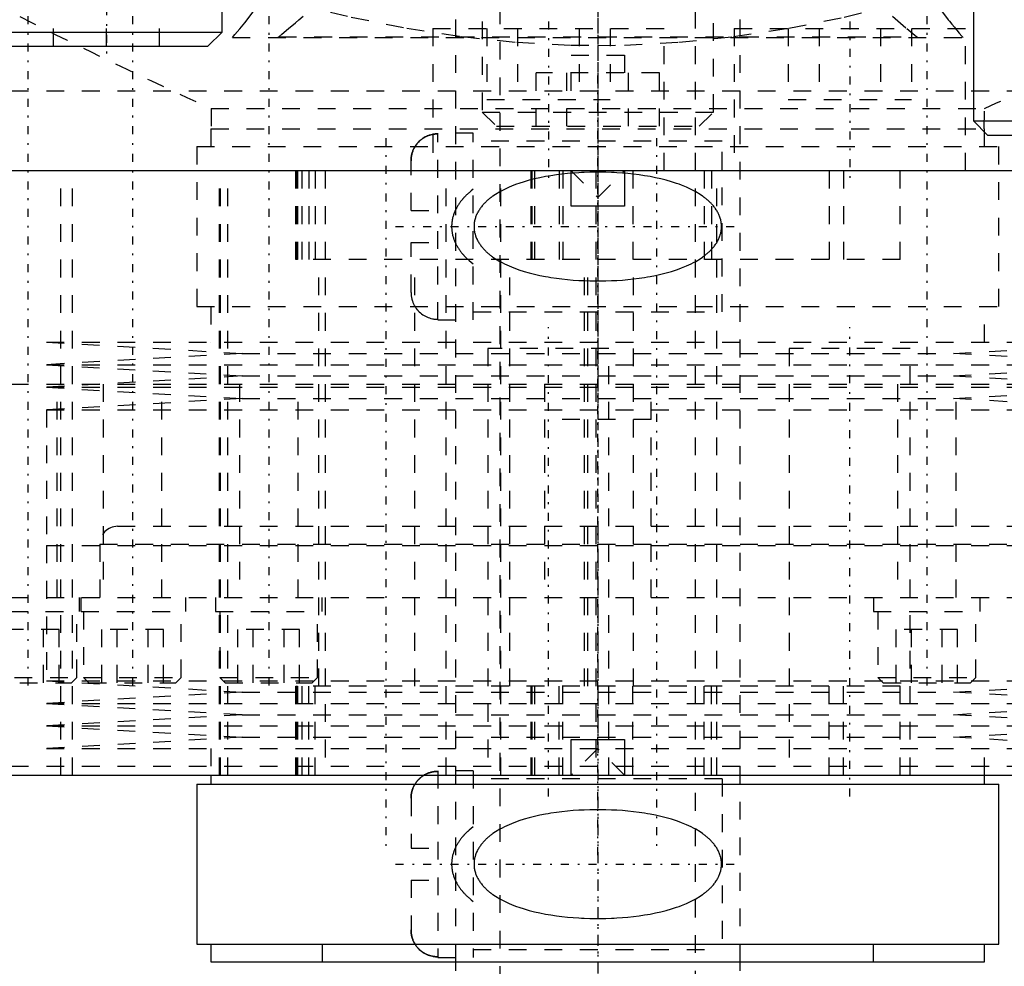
# Model space of a CAD drawing. Extents: x -100 to 100, y -99 to 429.
# Tile 3 of 14: x -32 to 23, y -33 to 20. Entities that reach past the tile are written whole.
import ezdxf

# ---------------------------------------------------------------- set-up
doc = ezdxf.new("R2010")
doc.units = 0
doc.linetypes.add('CENTER', pattern=[1.5, 0.45, -0.5, 0.05, -0.5])
doc.linetypes.add('DASHED', pattern=[2, 1, -1])
for name, color, linetype in [('AM_0', 7, 'CONTINUOUS'), ('AM_3', 7, 'DASHED'), ('AM_7', 7, 'CENTER')]:
    doc.layers.add(name, color=color, linetype=linetype)

msp = doc.modelspace()

# ---------------------------------------------------------------- linework, layer by layer
at = {"layer": 'AM_0', "color": 7, "linetype": 'CONTINUOUS'}
for p, q in [((-21.117, 19.8), (-21.117, 21)), ((21.117, 21), (21.117, 14.8)), ((-34.117, 19.8), (-21.117, 19.8)), ((-21.917, 19), (-21.117, 19.8)), ((-33.317, 19), (-21.917, 19)), ((21.117, 14.8), (21.917, 14)), ((21.117, 14.8), (34.117, 14.8)), ((21.917, 14), (33.317, 14)), ((60.193, 12), (-48.5, 12)), ((-1.5, 10), (-1.5, 12)), ((1.5, 12), (1.5, 10)), ((1.5, 10), (-1.5, 10)), ((-1.5, -20), (1.5, -20)), ((-1.5, -22), (-1.5, -20)), ((1.5, -20), (1.5, -22)), ((-48.5, -22), (60.193, -22)), ((-21.75, -22), (-21.75, -22.5)), ((21.75, -22.5), (21.75, -22)), ((-22.55, -22.5), (-22.55, -31.5)), ((-22.55, -22.5), (22.55, -22.5)), ((22.55, -31.5), (22.55, -22.5)), ((-22.55, -31.5), (22.55, -31.5)), ((-21.75, -31.5), (-21.75, -32.5)), ((21.75, -32.5), (21.75, -31.5)), ((-21.75, -32.5), (21.75, -32.5)), ((-8, -32.5), (-8, -33)), ((8, -33), (8, -32.5))]:
    msp.add_line(p, q, dxfattribs=at)
at = {"layer": 'AM_3', "color": 6, "linetype": 'DASHED'}
for p, q in [((-5.5, 393.25), (-5.5, -76)), ((5.5, -76), (5.5, 393.25)), ((-8, 380.5), (-8, -32.5)), ((8, -32.5), (8, 380.5)), ((-30.592, 19), (-30.592, 23)), ((-27.617, 19), (-27.617, 23)), ((-24.642, 19), (-24.642, 23)), ((-6.5, 22.4), (-6.5, 15.3)), ((6.5, 15.3), (6.5, 22.4)), ((-19.708, 20.495), (-19.333, 20.99)), ((-16.798, 20.495), (-16.564, 20.698)), ((16.564, 20.698), (17.38, 19.997)), ((19.333, 20.99), (19.708, 20.495)), ((-9.274, 20), (-9.274, 12)), ((-9.274, 20), (3.726, 20)), ((-6.238, 20), (-6.238, 16)), ((-4.506, 20), (-4.506, 16)), ((-1.042, 20), (-1.042, 16)), ((0.69, 20), (0.69, 16)), ((3.726, 12), (3.726, 20)), ((7.672, 20), (7.672, 12)), ((7.672, 20), (20.672, 20)), ((10.708, 20), (10.708, 16)), ((12.44, 20), (12.44, 16)), ((15.904, 20), (15.904, 16)), ((17.38, 19.997), (17.937, 19.536)), ((17.636, 20), (17.636, 16)), ((20.672, 12), (20.672, 20)), ((-20.535, 19.5), (20.535, 19.5)), ((-18.022, 19.5), (-17.937, 19.536)), ((-17.937, 19.536), (17.937, 19.536)), ((17.937, 19.536), (18.022, 19.5)), ((-1.5, 18.5), (1.5, 18.5)), ((-1.5, 16.5), (-1.5, 18.5)), ((1.5, 18.5), (1.5, 16.5)), ((-3.464, 14.5), (-3.464, 17.5)), ((3.464, 17.5), (-3.464, 17.5)), ((-1.732, 14.5), (-1.732, 17.5)), ((1.732, 14.5), (1.732, 17.5)), ((3.464, 14.5), (3.464, 17.5)), ((-43, 16.5), (43, 16.5)), ((-21.744, 15.5), (-21.724, 14.36)), ((-21.744, 15.5), (21.744, 15.5)), ((-6.238, 16), (0.69, 16)), ((10.708, 16), (17.636, 16)), ((21.724, 14.36), (21.744, 15.5)), ((-6.5, 15.3), (-5.7, 14.5)), ((-6.5, 15.3), (6.5, 15.3)), ((5.7, 14.5), (6.5, 15.3)), ((-5.7, 14.5), (5.7, 14.5)), ((-21.75, 14.36), (-21.75, 13.36)), ((-21.75, 14.36), (21.75, 14.36)), ((-7, 14.11), (-9, 14.11)), ((-9, 3.61), (-9, 14.11)), ((-7, 3.61), (-7, 14.11)), ((21.75, 13.36), (21.75, 14.36)), ((-22.55, 13.36), (-22.55, 4.36)), ((-22.55, 13.36), (22.55, 13.36)), ((7, 13.66), (-7, 13.66)), ((7, 4.06), (7, 13.66)), ((22.55, 4.36), (22.55, 13.36)), ((-10.5, 9.76), (-10.5, 12.562)), ((-30.192, -22), (-30.192, 12)), ((-29.535, -22), (-29.535, 12)), ((-21.26, -22), (-21.26, 12)), ((-21.202, -22), (-21.202, 12)), ((-20.806, -22), (-20.806, 12)), ((-16.975, 7), (-16.975, 12)), ((-16.936, 12), (-16.936, 7)), ((-16.881, 12), (-16.881, 7)), ((-16.614, 7), (-16.614, 12)), ((-16.253, 12), (-16.253, 7)), ((-15.887, 12), (-15.887, 7)), ((-15.322, 12), (-15.322, -22)), ((-8.522, -22), (-8.522, 12)), ((-5.441, -22), (-5.441, 12)), ((-3.764, 12), (-3.764, 7)), ((-3.71, 12), (-3.71, 7)), ((-3.692, 7), (-3.692, 12)), ((-3.558, 12), (-3.558, 7)), ((-2.171, 12), (-2.171, 7)), ((-1.968, 12), (-1.968, 7)), ((-1.5, 12), (0, 10.5)), ((-0.103, 12), (-0.103, -22)), ((0, 10.5), (1.5, 12)), ((1.972, 12), (1.972, 7)), ((5.982, 12), (5.982, 7)), ((6.392, 12), (6.392, 7)), ((6.697, -22), (6.697, 12)), ((13.006, 12), (13.006, 7)), ((13.807, 12), (13.807, 7)), ((17, 7), (17, 12)), ((-10.5, 9.76), (-9, 9.76)), ((-10.5, 5.158), (-10.5, 7.96)), ((-10.5, 7.96), (-9, 7.96)), ((-16.881, 7), (-16.975, 7)), ((17, 7), (-16.614, 7)), ((-15.679, -17), (-15.679, 7)), ((-10.281, -17), (-10.281, 7)), ((-4.95, -17), (-4.95, 7)), ((-0.745, -17), (-0.745, 7)), ((-0.561, -17), (-0.561, 7)), ((2, -17), (2, 7)), ((-22.55, 4.36), (22.55, 4.36)), ((-21.75, 4.36), (-21.75, 2.36)), ((-7, 4.06), (7, 4.06)), ((21.75, 2.36), (21.75, 4.36)), ((-9, 3.61), (-7, 3.61)), ((-31, 2.36), (-20, 1.725)), ((-31, 2.36), (31, 2.36)), ((20, 1.725), (31, 2.36)), ((-20, 1.725), (-31, 1.09)), ((-20, 1.725), (20, 1.725)), ((-6.174, 2), (-6.174, -22)), ((0.626, 2), (-6.174, 2)), ((0.626, -22), (0.626, 2)), ((10.77, 2), (10.77, -22)), ((17.57, 2), (10.77, 2)), ((17.57, -22), (17.57, 2)), ((31, 1.09), (20, 1.725)), ((-31, 1.09), (-20, 0.455)), ((-31, 1.09), (31, 1.09)), ((20, 0.455), (31, 1.09)), ((-45, 0), (45, 0)), ((-45, 0), (45, 0)), ((-20, 0.455), (-31, -0.18)), ((-30.393, -12), (-30.393, 0)), ((-27.813, 0), (-27.813, -12)), ((-24.513, -12), (-24.513, 0)), ((-20.15, 0), (-20.15, -12)), ((-20, 0.455), (20, 0.455)), ((-16.85, -12), (-16.85, 0)), ((-3, 0), (-3, -12)), ((3, -12), (3, 0)), ((16.85, 0), (16.85, -12)), ((31, -0.18), (20, 0.455)), ((20.15, -12), (20.15, 0)), ((-31, -0.18), (-20, -0.815)), ((-31, -0.18), (31, -0.18)), ((20, -0.815), (31, -0.18)), ((-20, -0.815), (-31, -1.45)), ((-20, -0.815), (20, -0.815)), ((31, -1.45), (20, -0.815)), ((-31, -1.45), (-31, -9.07)), ((-31, -1.45), (31, -1.45)), ((3, -2), (-3, -2)), ((-27, -8), (27, -8)), ((-31, -9.07), (31, -9.07)), ((-31, -9.07), (-31, -16.69)), ((-31, -9.07), (0, -9.07)), ((-28, -9), (-28, -12)), ((-28, -9), (28, -9)), ((-41, -12), (41, -12)), ((-29.163, -12), (-29.163, -12.8)), ((-29.043, -12.8), (-29.043, -12)), ((-23.163, -12.8), (-23.163, -12)), ((-21.5, -12), (-21.5, -12.8)), ((-15.5, -12.8), (-15.5, -12)), ((15.5, -12), (15.5, -12.8)), ((21.5, -12.8), (21.5, -12)), ((-35.043, -12.8), (-23.163, -12.8)), ((-29.293, -16.5), (-29.293, -12.8)), ((-28.913, -12.8), (-28.913, -16.5)), ((-23.413, -16.5), (-23.413, -12.8)), ((-21.5, -12.8), (-15.5, -12.8)), ((-21.25, -12.8), (-21.25, -16.5)), ((-15.75, -16.5), (-15.75, -12.8)), ((15.5, -12.8), (21.5, -12.8)), ((15.75, -12.8), (15.75, -16.5)), ((21.25, -16.5), (21.25, -12.8)), ((-30.289, -13.8), (-33.754, -13.8)), ((-31.155, -16.8), (-31.155, -13.8)), ((-30.289, -16.8), (-30.289, -13.8)), ((-27.884, -16.8), (-27.884, -13.8)), ((-24.42, -13.8), (-27.884, -13.8)), ((-27.018, -16.8), (-27.018, -13.8)), ((-25.286, -16.8), (-25.286, -13.8)), ((-24.42, -16.8), (-24.42, -13.8)), ((-20.232, -16.8), (-20.232, -13.8)), ((-16.768, -13.8), (-20.232, -13.8)), ((-19.366, -16.8), (-19.366, -13.8)), ((-17.634, -16.8), (-17.634, -13.8)), ((-16.768, -16.8), (-16.768, -13.8)), ((16.768, -16.8), (16.768, -13.8)), ((20.232, -13.8), (16.768, -13.8)), ((17.634, -16.8), (17.634, -13.8)), ((19.366, -16.8), (19.366, -13.8)), ((20.232, -16.8), (20.232, -13.8)), ((-34.793, -16.5), (-29.293, -16.5)), ((-29.593, -16.8), (-29.293, -16.5)), ((-28.913, -16.5), (-28.613, -16.8)), ((-28.913, -16.5), (-23.413, -16.5)), ((-23.713, -16.8), (-23.413, -16.5)), ((-21.25, -16.5), (-20.95, -16.8)), ((-21.25, -16.5), (-15.75, -16.5)), ((-16.05, -16.8), (-15.75, -16.5)), ((15.75, -16.5), (16.05, -16.8)), ((15.75, -16.5), (21.25, -16.5)), ((20.95, -16.8), (21.25, -16.5)), ((-34.493, -16.8), (-29.593, -16.8)), ((-31, -16.69), (-20, -17.325)), ((-31, -16.69), (31, -16.69)), ((-28.613, -16.8), (-23.713, -16.8)), ((-20.95, -16.8), (-16.05, -16.8)), ((-16.975, -22), (-16.975, -17)), ((-16.975, -17), (-16.881, -17)), ((-16.936, -22), (-16.936, -17)), ((-16.881, -17), (-16.881, -22)), ((17, -17), (-16.614, -17)), ((-16.614, -22), (-16.614, -17)), ((-16.253, -22), (-16.253, -17)), ((-15.887, -22), (-15.887, -17)), ((-3.764, -17), (-3.764, -22)), ((-3.71, -22), (-3.71, -17)), ((-3.692, -22), (-3.692, -17)), ((-3.558, -17), (-3.558, -22)), ((-2.171, -22), (-2.171, -17)), ((-1.968, -22), (-1.968, -17)), ((1.972, -22), (1.972, -17)), ((5.982, -22), (5.982, -17)), ((6.392, -22), (6.392, -17)), ((13.006, -22), (13.006, -17)), ((13.807, -22), (13.807, -17)), ((16.05, -16.8), (20.95, -16.8)), ((17, -22), (17, -17)), ((20, -17.325), (31, -16.69)), ((-20, -17.325), (-31, -17.96)), ((-20, -17.325), (20, -17.325)), ((31, -17.96), (20, -17.325)), ((-31, -17.96), (-20, -18.595)), ((-31, -17.96), (31, -17.96)), ((20, -18.595), (31, -17.96)), ((-20, -18.595), (-31, -19.23)), ((-20, -18.595), (20, -18.595)), ((31, -19.23), (20, -18.595)), ((-31, -19.23), (-20, -19.865)), ((-31, -19.23), (31, -19.23)), ((20, -19.865), (31, -19.23)), ((-20, -19.865), (-31, -20.5)), ((-20, -19.865), (20, -19.865)), ((31, -20.5), (20, -19.865)), ((-31, -20.5), (31, -20.5)), ((-21.75, -20.5), (-21.75, -22)), ((0, -20.5), (-1.5, -22)), ((1.5, -22), (0, -20.5)), ((21.75, -22), (21.75, -20.5)), ((-41, -21.5), (41, -21.5)), ((-7, -21.75), (-9, -21.75)), ((-9, -21.75), (-9, -32.25)), ((-7, -21.75), (-7, -32.25)), ((7, -22.2), (-7, -22.2)), ((7, -22.2), (7, -31.8)), ((-10.5, -23.298), (-10.5, -26.1)), ((-10.5, -26.1), (-9, -26.1)), ((-10.5, -27.9), (-10.5, -30.702)), ((-10.5, -27.9), (-9, -27.9)), ((-15.5, -31.5), (-15.5, -32.5)), ((15.5, -32.5), (15.5, -31.5)), ((-7, -31.8), (7, -31.8)), ((-9, -32.25), (-7, -32.25))]:
    msp.add_line(p, q, dxfattribs=at)
for points in [[(-27.783, 24.893, 0), (-26.259, 24.325, 0), (-23.188, 23.251, 0), (-20.091, 22.269, 0), (-18.537, 21.817, 0), (-16.979, 21.393, 0), (-13.859, 20.639, 0), (-10.742, 20.019, 0), (-7.637, 19.546, 0), (-4.555, 19.228, 0), (-1.507, 19.07, 0), (0, 19.05, 0), (1.507, 19.07, 0), (4.555, 19.228, 0), (7.637, 19.546, 0), (10.742, 20.019, 0), (13.859, 20.639, 0), (16.979, 21.393, 0), (18.537, 21.817, 0), (20.091, 22.269, 0), (23.188, 23.251, 0), (26.259, 24.325, 0), (27.783, 24.893, 0)], [(-20.535, 19.5, 0), (-20.397, 19.656, 0), (-20.121, 19.98, 0), (-19.846, 20.32, 0), (-19.708, 20.495, 0)], [(-17.937, 19.536, 0), (-17.754, 19.686, 0), (-17.38, 19.997, 0), (-16.994, 20.324, 0), (-16.798, 20.495, 0)], [(19.708, 20.495, 0), (19.776, 20.408, 0), (19.912, 20.237, 0), (20.047, 20.07, 0), (20.115, 19.987, 0)], [(20.115, 19.987, 0), (20.185, 19.904, 0), (20.325, 19.739, 0), (20.465, 19.579, 0), (20.535, 19.5, 0)], [(-10.5, 12.562, 0), (-10.5, 12.572, 0), (-10.5, 12.593, 0), (-10.499, 12.614, 0), (-10.499, 12.625, 0), (-10.498, 12.636, 0), (-10.497, 12.657, 0), (-10.496, 12.679, 0), (-10.494, 12.701, 0), (-10.492, 12.723, 0), (-10.489, 12.745, 0), (-10.488, 12.756, 0), (-10.486, 12.767, 0), (-10.483, 12.789, 0), (-10.48, 12.811, 0), (-10.476, 12.834, 0), (-10.472, 12.856, 0), (-10.467, 12.878, 0), (-10.465, 12.889, 0), (-10.462, 12.9, 0), (-10.457, 12.922, 0), (-10.452, 12.944, 0), (-10.449, 12.954, 0), (-10.446, 12.965, 0), (-10.44, 12.987, 0), (-10.434, 13.008, 0), (-10.43, 13.018, 0), (-10.427, 13.029, 0), (-10.42, 13.05, 0), (-10.413, 13.07, 0), (-10.406, 13.09, 0), (-10.399, 13.11, 0), (-10.391, 13.13, 0), (-10.387, 13.139, 0), (-10.383, 13.149, 0), (-10.375, 13.168, 0), (-10.366, 13.187, 0), (-10.358, 13.207, 0), (-10.348, 13.226, 0), (-10.339, 13.246, 0), (-10.334, 13.256, 0), (-10.329, 13.265, 0), (-10.318, 13.285, 0), (-10.308, 13.304, 0), (-10.297, 13.324, 0), (-10.285, 13.343, 0), (-10.274, 13.362, 0), (-10.268, 13.372, 0), (-10.262, 13.381, 0), (-10.25, 13.4, 0), (-10.237, 13.419, 0), (-10.224, 13.438, 0), (-10.211, 13.456, 0), (-10.198, 13.474, 0), (-10.191, 13.483, 0), (-10.184, 13.492, 0), (-10.171, 13.509, 0), (-10.157, 13.527, 0), (-10.143, 13.544, 0), (-10.128, 13.56, 0), (-10.114, 13.576, 0), (-10.107, 13.584, 0), (-10.1, 13.592, 0), (-10.085, 13.608, 0), (-10.071, 13.623, 0), (-10.063, 13.63, 0), (-10.056, 13.638, 0), (-10.041, 13.652, 0), (-10.026, 13.667, 0), (-10.018, 13.674, 0), (-10.01, 13.682, 0), (-9.994, 13.696, 0), (-9.978, 13.71, 0), (-9.961, 13.725, 0), (-9.944, 13.739, 0), (-9.927, 13.753, 0), (-9.918, 13.76, 0), (-9.909, 13.766, 0), (-9.892, 13.78, 0), (-9.873, 13.793, 0), (-9.855, 13.806, 0), (-9.836, 13.819, 0), (-9.818, 13.831, 0), (-9.808, 13.838, 0), (-9.799, 13.844, 0), (-9.78, 13.856, 0), (-9.76, 13.867, 0), (-9.741, 13.878, 0), (-9.722, 13.889, 0), (-9.702, 13.9, 0), (-9.693, 13.905, 0), (-9.683, 13.91, 0), (-9.663, 13.92, 0), (-9.644, 13.929, 0), (-9.624, 13.939, 0), (-9.605, 13.947, 0), (-9.586, 13.956, 0), (-9.576, 13.96, 0), (-9.567, 13.964, 0), (-9.547, 13.971, 0), (-9.528, 13.979, 0), (-9.508, 13.987, 0), (-9.487, 13.994, 0), (-9.467, 14.001, 0), (-9.456, 14.004, 0), (-9.446, 14.007, 0), (-9.425, 14.014, 0), (-9.403, 14.02, 0), (-9.392, 14.023, 0), (-9.382, 14.026, 0), (-9.36, 14.031, 0), (-9.338, 14.037, 0), (-9.327, 14.039, 0), (-9.316, 14.042, 0), (-9.294, 14.046, 0), (-9.272, 14.051, 0), (-9.25, 14.055, 0), (-9.228, 14.058, 0), (-9.205, 14.061, 0), (-9.194, 14.063, 0), (-9.183, 14.064, 0), (-9.161, 14.067, 0), (-9.139, 14.069, 0), (-9.117, 14.071, 0), (-9.095, 14.073, 0), (-9.074, 14.074, 0), (-9.063, 14.074, 0), (-9.052, 14.075, 0), (-9.031, 14.075, 0), (-9.01, 14.076, 0), (-9, 14.076, 0)], [(-9.274, 14.05, 0), (-9.309, 14.043, 0), (-9.378, 14.027, 0), (-9.446, 14.007, 0), (-9.479, 13.997, 0), (-9.511, 13.985, 0), (-9.573, 13.961, 0), (-9.634, 13.934, 0), (-9.696, 13.903, 0), (-9.758, 13.869, 0), (-9.818, 13.831, 0), (-9.848, 13.811, 0), (-9.877, 13.791, 0), (-9.933, 13.748, 0), (-9.987, 13.703, 0), (-10.037, 13.657, 0), (-10.083, 13.61, 0), (-10.129, 13.56, 0), (-10.151, 13.533, 0), (-10.173, 13.506, 0), (-10.216, 13.449, 0), (-10.256, 13.39, 0), (-10.275, 13.36, 0)], [(-9, 14.076, 0), (-9.044, 14.075, 0), (-9.135, 14.07, 0), (-9.227, 14.058, 0), (-9.274, 14.05, 0)], [(-10.275, 13.36, 0), (-10.288, 13.339, 0), (-10.311, 13.298, 0), (-10.333, 13.257, 0), (-10.344, 13.236, 0), (-10.354, 13.215, 0), (-10.373, 13.174, 0), (-10.39, 13.133, 0), (-10.406, 13.091, 0), (-10.421, 13.047, 0), (-10.435, 13.003, 0), (-10.442, 12.98, 0), (-10.448, 12.957, 0), (-10.46, 12.911, 0), (-10.47, 12.864, 0), (-10.479, 12.816, 0), (-10.486, 12.769, 0), (-10.492, 12.722, 0), (-10.494, 12.699, 0), (-10.496, 12.675, 0), (-10.499, 12.629, 0), (-10.5, 12.584, 0), (-10.5, 12.562, 0)], [(0, 5.802, 0), (0.151, 5.803, 0), (0.455, 5.808, 0), (0.763, 5.818, 0), (0.917, 5.825, 0), (1.073, 5.833, 0), (1.385, 5.854, 0), (1.698, 5.881, 0), (2.011, 5.914, 0), (2.324, 5.954, 0), (2.635, 5.999, 0), (2.79, 6.025, 0), (2.944, 6.052, 0), (3.251, 6.112, 0), (3.554, 6.179, 0), (3.852, 6.255, 0), (4.145, 6.338, 0), (4.432, 6.431, 0), (4.573, 6.48, 0), (4.712, 6.532, 0), (4.985, 6.644, 0), (5.25, 6.767, 0), (5.38, 6.833, 0), (5.506, 6.902, 0), (5.753, 7.051, 0), (5.892, 7.145, 0), (5.931, 7.173, 0), (5.969, 7.202, 0), (5.988, 7.216, 0), (6.007, 7.23, 0), (6.045, 7.26, 0), (6.083, 7.29, 0), (6.101, 7.305, 0), (6.12, 7.32, 0), (6.157, 7.351, 0), (6.193, 7.383, 0), (6.211, 7.399, 0), (6.229, 7.415, 0), (6.265, 7.448, 0), (6.3, 7.482, 0), (6.335, 7.516, 0), (6.369, 7.551, 0), (6.403, 7.587, 0), (6.42, 7.606, 0), (6.437, 7.624, 0), (6.47, 7.662, 0), (6.503, 7.701, 0), (6.535, 7.741, 0), (6.567, 7.782, 0), (6.598, 7.824, 0), (6.613, 7.845, 0), (6.628, 7.866, 0), (6.657, 7.91, 0), (6.685, 7.954, 0), (6.712, 7.999, 0), (6.738, 8.045, 0), (6.763, 8.091, 0), (6.775, 8.115, 0), (6.786, 8.138, 0), (6.809, 8.186, 0), (6.829, 8.234, 0), (6.849, 8.283, 0), (6.866, 8.332, 0), (6.883, 8.381, 0), (6.89, 8.406, 0), (6.898, 8.431, 0), (6.911, 8.481, 0), (6.922, 8.532, 0), (6.932, 8.582, 0), (6.94, 8.633, 0), (6.947, 8.684, 0), (6.95, 8.709, 0), (6.952, 8.734, 0), (6.955, 8.785, 0), (6.957, 8.835, 0), (6.957, 8.86, 0), (6.957, 8.885, 0), (6.955, 8.935, 0), (6.952, 8.986, 0), (6.95, 9.011, 0), (6.947, 9.036, 0), (6.94, 9.087, 0), (6.932, 9.138, 0), (6.922, 9.188, 0), (6.911, 9.239, 0), (6.898, 9.289, 0), (6.89, 9.314, 0), (6.883, 9.339, 0), (6.866, 9.388, 0), (6.849, 9.437, 0), (6.829, 9.486, 0), (6.809, 9.534, 0), (6.786, 9.582, 0), (6.775, 9.605, 0), (6.763, 9.629, 0), (6.738, 9.675, 0), (6.712, 9.721, 0), (6.685, 9.766, 0), (6.657, 9.81, 0), (6.628, 9.854, 0), (6.613, 9.875, 0), (6.598, 9.896, 0), (6.567, 9.938, 0), (6.535, 9.979, 0), (6.503, 10.019, 0), (6.47, 10.058, 0), (6.437, 10.096, 0), (6.42, 10.114, 0), (6.403, 10.133, 0), (6.369, 10.169, 0), (6.335, 10.204, 0), (6.3, 10.238, 0), (6.265, 10.272, 0), (6.229, 10.305, 0), (6.211, 10.321, 0), (6.193, 10.337, 0), (6.157, 10.369, 0), (6.12, 10.4, 0), (6.101, 10.415, 0), (6.083, 10.43, 0), (6.045, 10.46, 0), (6.007, 10.49, 0), (5.988, 10.504, 0), (5.969, 10.518, 0), (5.931, 10.547, 0), (5.892, 10.575, 0), (5.753, 10.669, 0), (5.506, 10.818, 0), (5.25, 10.953, 0), (4.985, 11.076, 0), (4.712, 11.188, 0), (4.573, 11.24, 0), (4.432, 11.289, 0), (4.145, 11.382, 0), (3.852, 11.465, 0), (3.554, 11.541, 0), (3.251, 11.608, 0), (2.944, 11.668, 0), (2.79, 11.695, 0), (2.635, 11.721, 0), (2.324, 11.766, 0), (2.011, 11.806, 0), (1.698, 11.839, 0), (1.385, 11.866, 0), (1.073, 11.887, 0), (0.917, 11.895, 0), (0.763, 11.902, 0), (0.455, 11.912, 0), (0.151, 11.917, 0), (0, 11.918, 0), (-0.151, 11.917, 0), (-0.455, 11.912, 0), (-0.763, 11.902, 0), (-0.917, 11.895, 0), (-1.073, 11.887, 0), (-1.385, 11.866, 0), (-1.698, 11.839, 0), (-2.011, 11.806, 0), (-2.324, 11.766, 0), (-2.635, 11.721, 0), (-2.79, 11.695, 0), (-2.944, 11.668, 0), (-3.251, 11.608, 0), (-3.554, 11.541, 0), (-3.852, 11.465, 0), (-4.145, 11.382, 0), (-4.432, 11.289, 0), (-4.573, 11.24, 0), (-4.712, 11.188, 0), (-4.985, 11.076, 0), (-5.25, 10.953, 0), (-5.506, 10.818, 0), (-5.753, 10.669, 0), (-5.892, 10.575, 0), (-5.931, 10.547, 0), (-5.969, 10.518, 0), (-5.988, 10.504, 0), (-6.007, 10.49, 0), (-6.045, 10.46, 0), (-6.083, 10.43, 0), (-6.101, 10.415, 0), (-6.12, 10.4, 0), (-6.157, 10.369, 0), (-6.193, 10.337, 0), (-6.211, 10.321, 0), (-6.229, 10.305, 0), (-6.265, 10.272, 0), (-6.3, 10.238, 0), (-6.335, 10.204, 0), (-6.369, 10.169, 0), (-6.403, 10.133, 0), (-6.42, 10.114, 0), (-6.437, 10.096, 0), (-6.47, 10.058, 0), (-6.503, 10.019, 0), (-6.535, 9.979, 0), (-6.567, 9.938, 0), (-6.598, 9.896, 0), (-6.613, 9.875, 0), (-6.628, 9.854, 0), (-6.657, 9.81, 0), (-6.685, 9.766, 0), (-6.712, 9.721, 0), (-6.738, 9.675, 0), (-6.763, 9.629, 0), (-6.775, 9.605, 0), (-6.786, 9.582, 0), (-6.809, 9.534, 0), (-6.829, 9.486, 0), (-6.849, 9.437, 0), (-6.866, 9.388, 0), (-6.883, 9.339, 0), (-6.89, 9.314, 0), (-6.898, 9.289, 0), (-6.911, 9.239, 0), (-6.922, 9.188, 0), (-6.932, 9.138, 0), (-6.94, 9.087, 0), (-6.947, 9.036, 0), (-6.95, 9.011, 0), (-6.952, 8.986, 0), (-6.955, 8.935, 0), (-6.957, 8.885, 0), (-6.957, 8.86, 0), (-6.957, 8.835, 0), (-6.955, 8.785, 0), (-6.952, 8.734, 0), (-6.95, 8.709, 0), (-6.947, 8.684, 0), (-6.94, 8.633, 0), (-6.932, 8.582, 0), (-6.922, 8.532, 0), (-6.911, 8.481, 0), (-6.898, 8.431, 0), (-6.89, 8.406, 0), (-6.883, 8.381, 0), (-6.866, 8.332, 0), (-6.849, 8.283, 0), (-6.829, 8.234, 0), (-6.809, 8.186, 0), (-6.786, 8.138, 0), (-6.775, 8.115, 0), (-6.763, 8.091, 0), (-6.738, 8.045, 0), (-6.712, 7.999, 0), (-6.685, 7.954, 0), (-6.657, 7.91, 0), (-6.628, 7.866, 0), (-6.613, 7.845, 0), (-6.598, 7.824, 0), (-6.567, 7.782, 0), (-6.535, 7.741, 0), (-6.503, 7.701, 0), (-6.47, 7.662, 0), (-6.437, 7.624, 0), (-6.42, 7.606, 0), (-6.403, 7.587, 0), (-6.369, 7.551, 0), (-6.335, 7.516, 0), (-6.3, 7.482, 0), (-6.265, 7.448, 0), (-6.229, 7.415, 0), (-6.211, 7.399, 0), (-6.193, 7.383, 0), (-6.157, 7.351, 0), (-6.12, 7.32, 0), (-6.101, 7.305, 0), (-6.083, 7.29, 0), (-6.045, 7.26, 0), (-6.007, 7.23, 0), (-5.988, 7.216, 0), (-5.969, 7.202, 0), (-5.931, 7.173, 0), (-5.892, 7.145, 0), (-5.753, 7.051, 0), (-5.506, 6.902, 0), (-5.38, 6.833, 0), (-5.25, 6.767, 0), (-4.985, 6.644, 0), (-4.712, 6.532, 0), (-4.573, 6.48, 0), (-4.432, 6.431, 0), (-4.145, 6.338, 0), (-3.852, 6.255, 0), (-3.554, 6.179, 0), (-3.251, 6.112, 0), (-2.944, 6.052, 0), (-2.79, 6.025, 0), (-2.635, 5.999, 0), (-2.324, 5.954, 0), (-2.011, 5.914, 0), (-1.698, 5.881, 0), (-1.385, 5.854, 0), (-1.073, 5.833, 0), (-0.917, 5.825, 0), (-0.763, 5.818, 0), (-0.455, 5.808, 0), (-0.151, 5.803, 0), (0, 5.802, 0)], [(-7, 10.955, 0), (-7.112, 10.868, 0), (-7.238, 10.763, 0), (-7.273, 10.732, 0), (-7.307, 10.701, 0), (-7.324, 10.685, 0), (-7.341, 10.669, 0), (-7.375, 10.637, 0), (-7.408, 10.605, 0), (-7.441, 10.572, 0), (-7.473, 10.539, 0), (-7.505, 10.505, 0), (-7.521, 10.489, 0), (-7.536, 10.472, 0), (-7.567, 10.438, 0), (-7.597, 10.403, 0), (-7.611, 10.386, 0), (-7.626, 10.369, 0), (-7.655, 10.334, 0), (-7.683, 10.298, 0), (-7.697, 10.28, 0), (-7.71, 10.263, 0), (-7.737, 10.227, 0), (-7.764, 10.191, 0), (-7.789, 10.154, 0), (-7.814, 10.118, 0), (-7.838, 10.081, 0), (-7.85, 10.062, 0), (-7.862, 10.043, 0), (-7.886, 10.004, 0), (-7.909, 9.964, 0), (-7.932, 9.924, 0), (-7.954, 9.883, 0), (-7.975, 9.841, 0), (-7.986, 9.82, 0), (-7.996, 9.799, 0), (-8.016, 9.756, 0), (-8.036, 9.712, 0), (-8.054, 9.668, 0), (-8.072, 9.624, 0), (-8.089, 9.578, 0), (-8.097, 9.556, 0), (-8.104, 9.533, 0), (-8.119, 9.487, 0), (-8.133, 9.441, 0), (-8.146, 9.395, 0), (-8.158, 9.348, 0), (-8.168, 9.301, 0), (-8.173, 9.278, 0), (-8.178, 9.254, 0), (-8.187, 9.207, 0), (-8.194, 9.16, 0), (-8.2, 9.114, 0), (-8.206, 9.067, 0), (-8.21, 9.02, 0), (-8.211, 8.997, 0), (-8.213, 8.974, 0), (-8.215, 8.928, 0), (-8.216, 8.883, 0), (-8.216, 8.86, 0), (-8.216, 8.837, 0), (-8.215, 8.792, 0), (-8.213, 8.746, 0), (-8.211, 8.723, 0), (-8.21, 8.7, 0), (-8.206, 8.653, 0), (-8.2, 8.606, 0), (-8.194, 8.56, 0), (-8.187, 8.513, 0), (-8.178, 8.466, 0), (-8.173, 8.442, 0), (-8.168, 8.419, 0), (-8.158, 8.372, 0), (-8.146, 8.325, 0), (-8.133, 8.279, 0), (-8.119, 8.233, 0), (-8.104, 8.187, 0), (-8.097, 8.164, 0), (-8.089, 8.142, 0), (-8.072, 8.096, 0), (-8.054, 8.052, 0), (-8.036, 8.008, 0), (-8.016, 7.964, 0), (-7.996, 7.921, 0), (-7.986, 7.9, 0), (-7.975, 7.879, 0), (-7.954, 7.837, 0), (-7.932, 7.796, 0), (-7.909, 7.756, 0), (-7.886, 7.716, 0), (-7.862, 7.677, 0), (-7.85, 7.658, 0), (-7.838, 7.639, 0), (-7.814, 7.602, 0), (-7.789, 7.566, 0), (-7.764, 7.529, 0), (-7.737, 7.493, 0), (-7.71, 7.457, 0), (-7.697, 7.44, 0), (-7.683, 7.422, 0), (-7.655, 7.386, 0), (-7.626, 7.351, 0), (-7.611, 7.334, 0), (-7.597, 7.317, 0), (-7.567, 7.282, 0), (-7.536, 7.248, 0), (-7.521, 7.231, 0), (-7.505, 7.215, 0), (-7.473, 7.181, 0), (-7.441, 7.148, 0), (-7.408, 7.115, 0), (-7.375, 7.083, 0), (-7.341, 7.051, 0), (-7.324, 7.035, 0), (-7.307, 7.019, 0), (-7.273, 6.988, 0), (-7.238, 6.957, 0), (-7.112, 6.852, 0), (-7, 6.765, 0)], [(-10.5, 5.158, 0), (-10.5, 5.136, 0), (-10.499, 5.091, 0), (-10.496, 5.045, 0), (-10.494, 5.021, 0), (-10.492, 4.998, 0), (-10.486, 4.951, 0), (-10.479, 4.904, 0), (-10.47, 4.856, 0), (-10.46, 4.809, 0), (-10.448, 4.763, 0), (-10.442, 4.74, 0), (-10.435, 4.717, 0), (-10.421, 4.673, 0), (-10.406, 4.629, 0), (-10.39, 4.587, 0), (-10.373, 4.546, 0), (-10.354, 4.505, 0), (-10.344, 4.484, 0), (-10.333, 4.463, 0), (-10.311, 4.422, 0), (-10.288, 4.381, 0), (-10.275, 4.36, 0)], [(-10.275, 4.36, 0), (-10.252, 4.323, 0), (-10.202, 4.252, 0), (-10.149, 4.184, 0), (-10.122, 4.152, 0), (-10.094, 4.121, 0), (-10.037, 4.063, 0), (-9.975, 4.007, 0), (-9.909, 3.953, 0), (-9.839, 3.902, 0), (-9.765, 3.856, 0), (-9.728, 3.834, 0), (-9.69, 3.814, 0), (-9.615, 3.777, 0), (-9.54, 3.746, 0), (-9.462, 3.718, 0), (-9.38, 3.694, 0), (-9.295, 3.674, 0), (-9.252, 3.666, 0), (-9.209, 3.659, 0), (-9.124, 3.65, 0), (-9.04, 3.645, 0), (-9, 3.644, 0)], [(-10.5, -23.298, 0), (-10.5, -23.288, 0), (-10.5, -23.267, 0), (-10.499, -23.246, 0), (-10.499, -23.235, 0), (-10.498, -23.224, 0), (-10.497, -23.203, 0), (-10.496, -23.181, 0), (-10.494, -23.159, 0), (-10.492, -23.137, 0), (-10.489, -23.115, 0), (-10.488, -23.104, 0), (-10.486, -23.093, 0), (-10.483, -23.071, 0), (-10.48, -23.049, 0), (-10.476, -23.026, 0), (-10.472, -23.004, 0), (-10.467, -22.982, 0), (-10.465, -22.971, 0), (-10.462, -22.96, 0), (-10.457, -22.938, 0), (-10.452, -22.916, 0), (-10.449, -22.906, 0), (-10.446, -22.895, 0), (-10.44, -22.873, 0), (-10.434, -22.852, 0), (-10.43, -22.842, 0), (-10.427, -22.831, 0), (-10.42, -22.81, 0), (-10.413, -22.79, 0), (-10.406, -22.77, 0), (-10.399, -22.75, 0), (-10.391, -22.73, 0), (-10.387, -22.721, 0), (-10.383, -22.711, 0), (-10.375, -22.692, 0), (-10.366, -22.673, 0), (-10.358, -22.653, 0), (-10.348, -22.634, 0), (-10.339, -22.614, 0), (-10.334, -22.604, 0), (-10.329, -22.595, 0), (-10.318, -22.575, 0), (-10.308, -22.556, 0), (-10.297, -22.536, 0), (-10.285, -22.517, 0), (-10.274, -22.498, 0), (-10.268, -22.488, 0), (-10.262, -22.479, 0), (-10.25, -22.46, 0), (-10.237, -22.441, 0), (-10.224, -22.422, 0), (-10.211, -22.404, 0), (-10.198, -22.386, 0), (-10.191, -22.377, 0), (-10.184, -22.368, 0), (-10.171, -22.351, 0), (-10.157, -22.333, 0), (-10.143, -22.316, 0), (-10.128, -22.3, 0), (-10.114, -22.284, 0), (-10.107, -22.276, 0), (-10.1, -22.268, 0), (-10.085, -22.252, 0), (-10.071, -22.237, 0), (-10.063, -22.23, 0), (-10.056, -22.222, 0), (-10.041, -22.208, 0), (-10.026, -22.193, 0), (-10.018, -22.186, 0), (-10.01, -22.178, 0), (-9.994, -22.164, 0), (-9.978, -22.15, 0), (-9.961, -22.135, 0), (-9.944, -22.121, 0), (-9.927, -22.107, 0), (-9.918, -22.1, 0), (-9.909, -22.094, 0), (-9.892, -22.08, 0), (-9.873, -22.067, 0), (-9.855, -22.054, 0), (-9.836, -22.041, 0), (-9.818, -22.029, 0), (-9.808, -22.022, 0), (-9.799, -22.016, 0), (-9.78, -22.004, 0), (-9.76, -21.993, 0), (-9.741, -21.982, 0), (-9.722, -21.971, 0), (-9.702, -21.96, 0), (-9.693, -21.955, 0), (-9.683, -21.95, 0), (-9.663, -21.94, 0), (-9.644, -21.931, 0), (-9.624, -21.921, 0), (-9.605, -21.913, 0), (-9.586, -21.904, 0), (-9.576, -21.9, 0), (-9.567, -21.896, 0), (-9.547, -21.889, 0), (-9.528, -21.881, 0), (-9.508, -21.873, 0), (-9.487, -21.866, 0), (-9.467, -21.859, 0), (-9.456, -21.856, 0), (-9.446, -21.853, 0), (-9.425, -21.846, 0), (-9.403, -21.84, 0), (-9.392, -21.837, 0), (-9.382, -21.834, 0), (-9.36, -21.829, 0), (-9.338, -21.823, 0), (-9.327, -21.821, 0), (-9.316, -21.818, 0), (-9.294, -21.814, 0), (-9.272, -21.809, 0), (-9.25, -21.805, 0), (-9.228, -21.802, 0), (-9.205, -21.799, 0), (-9.194, -21.797, 0), (-9.183, -21.796, 0), (-9.161, -21.793, 0), (-9.139, -21.791, 0), (-9.117, -21.789, 0), (-9.095, -21.787, 0), (-9.074, -21.786, 0), (-9.063, -21.786, 0), (-9.052, -21.785, 0), (-9.031, -21.785, 0), (-9.01, -21.784, 0), (-9, -21.784, 0)], [(-9.772, -22, 0), (-9.79, -22.011, 0), (-9.824, -22.033, 0), (-9.857, -22.055, 0), (-9.874, -22.067, 0), (-9.89, -22.079, 0), (-9.922, -22.104, 0), (-9.954, -22.129, 0), (-9.984, -22.155, 0), (-10.013, -22.181, 0), (-10.041, -22.207, 0), (-10.054, -22.22, 0), (-10.067, -22.234, 0), (-10.094, -22.261, 0), (-10.12, -22.29, 0), (-10.145, -22.32, 0), (-10.171, -22.351, 0), (-10.195, -22.382, 0), (-10.207, -22.399, 0), (-10.219, -22.415, 0), (-10.242, -22.449, 0), (-10.264, -22.483, 0), (-10.275, -22.5, 0)], [(-9, -21.784, 0), (-9.021, -21.785, 0), (-9.065, -21.786, 0), (-9.11, -21.788, 0), (-9.132, -21.79, 0), (-9.155, -21.792, 0), (-9.2, -21.798, 0), (-9.246, -21.805, 0), (-9.292, -21.813, 0), (-9.337, -21.823, 0), (-9.382, -21.834, 0), (-9.404, -21.84, 0), (-9.426, -21.847, 0), (-9.47, -21.86, 0), (-9.512, -21.875, 0), (-9.553, -21.891, 0), (-9.592, -21.907, 0), (-9.632, -21.925, 0), (-9.652, -21.935, 0), (-9.672, -21.945, 0), (-9.712, -21.966, 0), (-9.752, -21.988, 0), (-9.772, -22, 0)], [(-10.275, -22.5, 0), (-10.288, -22.521, 0), (-10.311, -22.562, 0), (-10.333, -22.603, 0), (-10.344, -22.624, 0), (-10.354, -22.645, 0), (-10.373, -22.686, 0), (-10.39, -22.727, 0), (-10.406, -22.769, 0), (-10.421, -22.813, 0), (-10.435, -22.857, 0), (-10.442, -22.88, 0), (-10.448, -22.903, 0), (-10.46, -22.949, 0), (-10.47, -22.996, 0), (-10.479, -23.044, 0), (-10.486, -23.091, 0), (-10.492, -23.138, 0), (-10.494, -23.161, 0), (-10.496, -23.185, 0), (-10.499, -23.231, 0), (-10.5, -23.276, 0), (-10.5, -23.298, 0)], [(0, -23.942, 0), (-0.151, -23.943, 0), (-0.455, -23.948, 0), (-0.763, -23.958, 0), (-0.917, -23.965, 0), (-1.073, -23.973, 0), (-1.385, -23.994, 0), (-1.698, -24.021, 0), (-2.011, -24.054, 0), (-2.324, -24.094, 0), (-2.635, -24.139, 0), (-2.79, -24.165, 0), (-2.944, -24.192, 0), (-3.251, -24.252, 0), (-3.554, -24.319, 0), (-3.852, -24.395, 0), (-4.145, -24.478, 0), (-4.432, -24.571, 0), (-4.573, -24.62, 0), (-4.712, -24.672, 0), (-4.985, -24.784, 0), (-5.25, -24.907, 0), (-5.38, -24.973, 0), (-5.506, -25.042, 0), (-5.753, -25.191, 0), (-5.892, -25.285, 0), (-5.931, -25.313, 0), (-5.969, -25.342, 0), (-5.988, -25.356, 0), (-6.007, -25.37, 0), (-6.045, -25.4, 0), (-6.083, -25.43, 0), (-6.101, -25.445, 0), (-6.12, -25.46, 0), (-6.157, -25.491, 0), (-6.193, -25.523, 0), (-6.211, -25.539, 0), (-6.229, -25.555, 0), (-6.265, -25.588, 0), (-6.3, -25.622, 0), (-6.335, -25.656, 0), (-6.369, -25.691, 0), (-6.403, -25.727, 0), (-6.42, -25.746, 0), (-6.437, -25.764, 0), (-6.47, -25.802, 0), (-6.503, -25.841, 0), (-6.535, -25.881, 0), (-6.567, -25.922, 0), (-6.598, -25.964, 0), (-6.613, -25.985, 0), (-6.628, -26.006, 0), (-6.657, -26.05, 0), (-6.685, -26.094, 0), (-6.712, -26.139, 0), (-6.738, -26.185, 0), (-6.763, -26.231, 0), (-6.775, -26.255, 0), (-6.786, -26.278, 0), (-6.809, -26.326, 0), (-6.829, -26.374, 0), (-6.849, -26.423, 0), (-6.866, -26.472, 0), (-6.883, -26.521, 0), (-6.89, -26.546, 0), (-6.898, -26.571, 0), (-6.911, -26.621, 0), (-6.922, -26.672, 0), (-6.932, -26.722, 0), (-6.94, -26.773, 0), (-6.947, -26.824, 0), (-6.95, -26.849, 0), (-6.952, -26.874, 0), (-6.955, -26.925, 0), (-6.957, -26.975, 0), (-6.957, -27, 0), (-6.957, -27.025, 0), (-6.955, -27.075, 0), (-6.952, -27.126, 0), (-6.95, -27.151, 0), (-6.947, -27.176, 0), (-6.94, -27.227, 0), (-6.932, -27.278, 0), (-6.922, -27.328, 0), (-6.911, -27.379, 0), (-6.898, -27.429, 0), (-6.89, -27.454, 0), (-6.883, -27.479, 0), (-6.866, -27.528, 0), (-6.849, -27.577, 0), (-6.829, -27.626, 0), (-6.809, -27.674, 0), (-6.786, -27.722, 0), (-6.775, -27.745, 0), (-6.763, -27.769, 0), (-6.738, -27.815, 0), (-6.712, -27.861, 0), (-6.685, -27.906, 0), (-6.657, -27.95, 0), (-6.628, -27.994, 0), (-6.613, -28.015, 0), (-6.598, -28.036, 0), (-6.567, -28.078, 0), (-6.535, -28.119, 0), (-6.503, -28.159, 0), (-6.47, -28.198, 0), (-6.437, -28.236, 0), (-6.42, -28.254, 0), (-6.403, -28.273, 0), (-6.369, -28.309, 0), (-6.335, -28.344, 0), (-6.3, -28.378, 0), (-6.265, -28.412, 0), (-6.229, -28.445, 0), (-6.211, -28.461, 0), (-6.193, -28.477, 0), (-6.157, -28.509, 0), (-6.12, -28.54, 0), (-6.101, -28.555, 0), (-6.083, -28.57, 0), (-6.045, -28.6, 0), (-6.007, -28.63, 0), (-5.988, -28.644, 0), (-5.969, -28.658, 0), (-5.931, -28.687, 0), (-5.892, -28.715, 0), (-5.753, -28.809, 0), (-5.506, -28.958, 0), (-5.25, -29.093, 0), (-4.985, -29.216, 0), (-4.712, -29.328, 0), (-4.573, -29.38, 0), (-4.432, -29.429, 0), (-4.145, -29.522, 0), (-3.852, -29.605, 0), (-3.554, -29.681, 0), (-3.251, -29.748, 0), (-2.944, -29.808, 0), (-2.79, -29.835, 0), (-2.635, -29.861, 0), (-2.324, -29.906, 0), (-2.011, -29.946, 0), (-1.698, -29.979, 0), (-1.385, -30.006, 0), (-1.073, -30.027, 0), (-0.917, -30.035, 0), (-0.763, -30.042, 0), (-0.455, -30.052, 0), (-0.151, -30.057, 0), (0, -30.058, 0), (0.151, -30.057, 0), (0.455, -30.052, 0), (0.763, -30.042, 0), (0.917, -30.035, 0), (1.073, -30.027, 0), (1.385, -30.006, 0), (1.698, -29.979, 0), (2.011, -29.946, 0), (2.324, -29.906, 0), (2.635, -29.861, 0), (2.79, -29.835, 0), (2.944, -29.808, 0), (3.251, -29.748, 0), (3.554, -29.681, 0), (3.852, -29.605, 0), (4.145, -29.522, 0), (4.432, -29.429, 0), (4.573, -29.38, 0), (4.712, -29.328, 0), (4.985, -29.216, 0), (5.25, -29.093, 0), (5.506, -28.958, 0), (5.753, -28.809, 0), (5.892, -28.715, 0), (5.931, -28.687, 0), (5.969, -28.658, 0), (5.988, -28.644, 0), (6.007, -28.63, 0), (6.045, -28.6, 0), (6.083, -28.57, 0), (6.101, -28.555, 0), (6.12, -28.54, 0), (6.157, -28.509, 0), (6.193, -28.477, 0), (6.211, -28.461, 0), (6.229, -28.445, 0), (6.265, -28.412, 0), (6.3, -28.378, 0), (6.335, -28.344, 0), (6.369, -28.309, 0), (6.403, -28.273, 0), (6.42, -28.254, 0), (6.437, -28.236, 0), (6.47, -28.198, 0), (6.503, -28.159, 0), (6.535, -28.119, 0), (6.567, -28.078, 0), (6.598, -28.036, 0), (6.613, -28.015, 0), (6.628, -27.994, 0), (6.657, -27.95, 0), (6.685, -27.906, 0), (6.712, -27.861, 0), (6.738, -27.815, 0), (6.763, -27.769, 0), (6.775, -27.745, 0), (6.786, -27.722, 0), (6.809, -27.674, 0), (6.829, -27.626, 0), (6.849, -27.577, 0), (6.866, -27.528, 0), (6.883, -27.479, 0), (6.89, -27.454, 0), (6.898, -27.429, 0), (6.911, -27.379, 0), (6.922, -27.328, 0), (6.932, -27.278, 0), (6.94, -27.227, 0), (6.947, -27.176, 0), (6.95, -27.151, 0), (6.952, -27.126, 0), (6.955, -27.075, 0), (6.957, -27.025, 0), (6.957, -27, 0), (6.957, -26.975, 0), (6.955, -26.925, 0), (6.952, -26.874, 0), (6.95, -26.849, 0), (6.947, -26.824, 0), (6.94, -26.773, 0), (6.932, -26.722, 0), (6.922, -26.672, 0), (6.911, -26.621, 0), (6.898, -26.571, 0), (6.89, -26.546, 0), (6.883, -26.521, 0), (6.866, -26.472, 0), (6.849, -26.423, 0), (6.829, -26.374, 0), (6.809, -26.326, 0), (6.786, -26.278, 0), (6.775, -26.255, 0), (6.763, -26.231, 0), (6.738, -26.185, 0), (6.712, -26.139, 0), (6.685, -26.094, 0), (6.657, -26.05, 0), (6.628, -26.006, 0), (6.613, -25.985, 0), (6.598, -25.964, 0), (6.567, -25.922, 0), (6.535, -25.881, 0), (6.503, -25.841, 0), (6.47, -25.802, 0), (6.437, -25.764, 0), (6.42, -25.746, 0), (6.403, -25.727, 0), (6.369, -25.691, 0), (6.335, -25.656, 0), (6.3, -25.622, 0), (6.265, -25.588, 0), (6.229, -25.555, 0), (6.211, -25.539, 0), (6.193, -25.523, 0), (6.157, -25.491, 0), (6.12, -25.46, 0), (6.101, -25.445, 0), (6.083, -25.43, 0), (6.045, -25.4, 0), (6.007, -25.37, 0), (5.988, -25.356, 0), (5.969, -25.342, 0), (5.931, -25.313, 0), (5.892, -25.285, 0), (5.753, -25.191, 0), (5.506, -25.042, 0), (5.38, -24.973, 0), (5.25, -24.907, 0), (4.985, -24.784, 0), (4.712, -24.672, 0), (4.573, -24.62, 0), (4.432, -24.571, 0), (4.145, -24.478, 0), (3.852, -24.395, 0), (3.554, -24.319, 0), (3.251, -24.252, 0), (2.944, -24.192, 0), (2.79, -24.165, 0), (2.635, -24.139, 0), (2.324, -24.094, 0), (2.011, -24.054, 0), (1.698, -24.021, 0), (1.385, -23.994, 0), (1.073, -23.973, 0), (0.917, -23.965, 0), (0.763, -23.958, 0), (0.455, -23.948, 0), (0.151, -23.943, 0), (0, -23.942, 0)], [(-7, -24.905, 0), (-7.112, -24.992, 0), (-7.238, -25.097, 0), (-7.273, -25.128, 0), (-7.307, -25.159, 0), (-7.324, -25.175, 0), (-7.341, -25.191, 0), (-7.375, -25.223, 0), (-7.408, -25.255, 0), (-7.441, -25.288, 0), (-7.473, -25.321, 0), (-7.505, -25.355, 0), (-7.521, -25.371, 0), (-7.536, -25.388, 0), (-7.567, -25.422, 0), (-7.597, -25.457, 0), (-7.611, -25.474, 0), (-7.626, -25.491, 0), (-7.655, -25.526, 0), (-7.683, -25.562, 0), (-7.697, -25.58, 0), (-7.71, -25.597, 0), (-7.737, -25.633, 0), (-7.764, -25.669, 0), (-7.789, -25.706, 0), (-7.814, -25.742, 0), (-7.838, -25.779, 0), (-7.85, -25.798, 0), (-7.862, -25.817, 0), (-7.886, -25.856, 0), (-7.909, -25.896, 0), (-7.932, -25.936, 0), (-7.954, -25.977, 0), (-7.975, -26.019, 0), (-7.986, -26.04, 0), (-7.996, -26.061, 0), (-8.016, -26.104, 0), (-8.036, -26.148, 0), (-8.054, -26.192, 0), (-8.072, -26.236, 0), (-8.089, -26.282, 0), (-8.097, -26.304, 0), (-8.104, -26.327, 0), (-8.119, -26.373, 0), (-8.133, -26.419, 0), (-8.146, -26.465, 0), (-8.158, -26.512, 0), (-8.168, -26.559, 0), (-8.173, -26.582, 0), (-8.178, -26.606, 0), (-8.187, -26.653, 0), (-8.194, -26.7, 0), (-8.2, -26.746, 0), (-8.206, -26.793, 0), (-8.21, -26.84, 0), (-8.211, -26.863, 0), (-8.213, -26.886, 0), (-8.215, -26.932, 0), (-8.216, -26.977, 0), (-8.216, -27, 0), (-8.216, -27.023, 0), (-8.215, -27.068, 0), (-8.213, -27.114, 0), (-8.211, -27.137, 0), (-8.21, -27.16, 0), (-8.206, -27.207, 0), (-8.2, -27.254, 0), (-8.194, -27.3, 0), (-8.187, -27.347, 0), (-8.178, -27.394, 0), (-8.173, -27.418, 0), (-8.168, -27.441, 0), (-8.158, -27.488, 0), (-8.146, -27.535, 0), (-8.133, -27.581, 0), (-8.119, -27.627, 0), (-8.104, -27.673, 0), (-8.097, -27.696, 0), (-8.089, -27.718, 0), (-8.072, -27.764, 0), (-8.054, -27.808, 0), (-8.036, -27.852, 0), (-8.016, -27.896, 0), (-7.996, -27.939, 0), (-7.986, -27.96, 0), (-7.975, -27.981, 0), (-7.954, -28.023, 0), (-7.932, -28.064, 0), (-7.909, -28.104, 0), (-7.886, -28.144, 0), (-7.862, -28.183, 0), (-7.85, -28.202, 0), (-7.838, -28.221, 0), (-7.814, -28.258, 0), (-7.789, -28.294, 0), (-7.764, -28.331, 0), (-7.737, -28.367, 0), (-7.71, -28.403, 0), (-7.697, -28.42, 0), (-7.683, -28.438, 0), (-7.655, -28.474, 0), (-7.626, -28.509, 0), (-7.611, -28.526, 0), (-7.597, -28.543, 0), (-7.567, -28.578, 0), (-7.536, -28.612, 0), (-7.521, -28.629, 0), (-7.505, -28.645, 0), (-7.473, -28.679, 0), (-7.441, -28.712, 0), (-7.408, -28.745, 0), (-7.375, -28.777, 0), (-7.341, -28.809, 0), (-7.324, -28.825, 0), (-7.307, -28.841, 0), (-7.273, -28.872, 0), (-7.238, -28.903, 0), (-7.112, -29.008, 0), (-7, -29.095, 0)], [(-10.5, -30.702, 0), (-10.5, -30.724, 0), (-10.499, -30.769, 0), (-10.496, -30.815, 0), (-10.494, -30.839, 0), (-10.492, -30.862, 0), (-10.486, -30.909, 0), (-10.479, -30.956, 0), (-10.47, -31.004, 0), (-10.46, -31.051, 0), (-10.448, -31.097, 0), (-10.442, -31.12, 0), (-10.435, -31.143, 0), (-10.421, -31.187, 0), (-10.406, -31.231, 0), (-10.39, -31.273, 0), (-10.373, -31.314, 0), (-10.354, -31.355, 0), (-10.344, -31.376, 0), (-10.333, -31.397, 0), (-10.311, -31.438, 0), (-10.288, -31.479, 0), (-10.275, -31.5, 0)], [(-9, -32.216, 0), (-9.01, -32.216, 0), (-9.031, -32.215, 0), (-9.052, -32.215, 0), (-9.063, -32.214, 0), (-9.074, -32.214, 0), (-9.095, -32.213, 0), (-9.117, -32.211, 0), (-9.139, -32.209, 0), (-9.161, -32.207, 0), (-9.183, -32.204, 0), (-9.194, -32.203, 0), (-9.205, -32.201, 0), (-9.228, -32.198, 0), (-9.25, -32.195, 0), (-9.272, -32.191, 0), (-9.294, -32.186, 0), (-9.316, -32.182, 0), (-9.327, -32.179, 0), (-9.338, -32.177, 0), (-9.36, -32.171, 0), (-9.382, -32.166, 0), (-9.392, -32.163, 0), (-9.403, -32.16, 0), (-9.425, -32.154, 0), (-9.446, -32.147, 0), (-9.456, -32.144, 0), (-9.467, -32.141, 0), (-9.487, -32.134, 0), (-9.508, -32.127, 0), (-9.528, -32.119, 0), (-9.547, -32.111, 0), (-9.567, -32.104, 0), (-9.576, -32.1, 0), (-9.586, -32.096, 0), (-9.605, -32.087, 0), (-9.624, -32.079, 0), (-9.644, -32.069, 0), (-9.663, -32.06, 0), (-9.683, -32.05, 0), (-9.693, -32.045, 0), (-9.702, -32.04, 0), (-9.722, -32.029, 0), (-9.741, -32.018, 0), (-9.76, -32.007, 0), (-9.78, -31.996, 0), (-9.799, -31.984, 0), (-9.808, -31.978, 0), (-9.818, -31.971, 0), (-9.836, -31.959, 0), (-9.855, -31.946, 0), (-9.873, -31.933, 0), (-9.892, -31.92, 0), (-9.909, -31.906, 0), (-9.918, -31.9, 0), (-9.927, -31.893, 0), (-9.944, -31.879, 0), (-9.961, -31.865, 0), (-9.978, -31.85, 0), (-9.994, -31.836, 0), (-10.01, -31.822, 0), (-10.018, -31.814, 0), (-10.026, -31.807, 0), (-10.041, -31.792, 0), (-10.056, -31.778, 0), (-10.063, -31.77, 0), (-10.071, -31.763, 0), (-10.085, -31.748, 0), (-10.1, -31.732, 0), (-10.107, -31.724, 0), (-10.114, -31.716, 0), (-10.128, -31.7, 0), (-10.143, -31.684, 0), (-10.157, -31.667, 0), (-10.171, -31.649, 0), (-10.184, -31.632, 0), (-10.191, -31.623, 0), (-10.198, -31.614, 0), (-10.211, -31.596, 0), (-10.224, -31.578, 0), (-10.237, -31.559, 0), (-10.25, -31.54, 0), (-10.262, -31.521, 0), (-10.268, -31.512, 0), (-10.274, -31.502, 0), (-10.285, -31.483, 0), (-10.297, -31.464, 0), (-10.308, -31.444, 0), (-10.318, -31.425, 0), (-10.329, -31.405, 0), (-10.334, -31.396, 0), (-10.339, -31.386, 0), (-10.348, -31.366, 0), (-10.358, -31.347, 0), (-10.366, -31.327, 0), (-10.375, -31.308, 0), (-10.383, -31.289, 0), (-10.387, -31.279, 0), (-10.391, -31.27, 0), (-10.399, -31.25, 0), (-10.406, -31.23, 0), (-10.413, -31.21, 0), (-10.42, -31.19, 0), (-10.427, -31.169, 0), (-10.43, -31.158, 0), (-10.434, -31.148, 0), (-10.44, -31.127, 0), (-10.446, -31.105, 0), (-10.449, -31.094, 0), (-10.452, -31.084, 0), (-10.457, -31.062, 0), (-10.462, -31.04, 0), (-10.465, -31.029, 0), (-10.467, -31.018, 0), (-10.472, -30.996, 0), (-10.476, -30.974, 0), (-10.48, -30.951, 0), (-10.483, -30.929, 0), (-10.486, -30.907, 0), (-10.488, -30.896, 0), (-10.489, -30.885, 0), (-10.492, -30.863, 0), (-10.494, -30.841, 0), (-10.496, -30.819, 0), (-10.497, -30.797, 0), (-10.498, -30.776, 0), (-10.499, -30.765, 0), (-10.499, -30.754, 0), (-10.5, -30.733, 0), (-10.5, -30.712, 0), (-10.5, -30.702, 0)], [(-10.275, -31.5, 0), (-10.252, -31.537, 0), (-10.202, -31.608, 0), (-10.149, -31.676, 0), (-10.122, -31.708, 0), (-10.094, -31.739, 0), (-10.037, -31.797, 0), (-9.975, -31.853, 0), (-9.909, -31.907, 0), (-9.839, -31.958, 0), (-9.765, -32.004, 0), (-9.728, -32.026, 0), (-9.69, -32.046, 0), (-9.615, -32.083, 0), (-9.54, -32.114, 0), (-9.462, -32.142, 0), (-9.38, -32.166, 0), (-9.295, -32.186, 0), (-9.252, -32.194, 0), (-9.209, -32.201, 0), (-9.124, -32.21, 0), (-9.04, -32.215, 0), (-9, -32.216, 0)]]:
    msp.add_polyline3d(points, dxfattribs=at)
for centre, radius, start, end in [((105.055, 293.032), 305.126, 243.20409, 245.44524), ((-105.055, 293.032), 305.126, 294.55476, 296.79591), ((-27, -9), 1, 90, 180)]:
    msp.add_arc(centre, radius, start, end, dxfattribs=at)
at = {"layer": 'AM_7', "color": 4, "linetype": 'CENTER'}
for p, q in [((0, 416.975), (0, -99.475)), ((0, 289.25), (0, -20)), ((-32.043, 30), (-32.043, -17.04)), ((-26.163, 30), (-26.163, -17.04)), ((-18.5, 30), (-18.5, -17.04)), ((18.5, 30), (18.5, -17.04)), ((0, 28.35), (0, -1.35)), ((-27.617, 27.4), (-27.617, 18.6)), ((-2.774, 20.4), (-2.774, 11.6)), ((14.172, 20.4), (14.172, 11.6)), ((0, -26.5), (0, 17.5)), ((0, 15.531), (0, -10.241)), ((-11.922, 13.825), (-11.922, -26.325)), ((3.297, 13.825), (3.297, -26.325)), ((-11.375, 8.86), (7.875, 8.86)), ((-2.774, -23.2), (-2.774, 3.2)), ((14.17, -23.2), (14.17, 3.2)), ((0, -7.898), (0, -33.671)), ((-11.375, -27), (7.875, -27))]:
    msp.add_line(p, q, dxfattribs=at)

doc.saveas('drawing.dxf')
